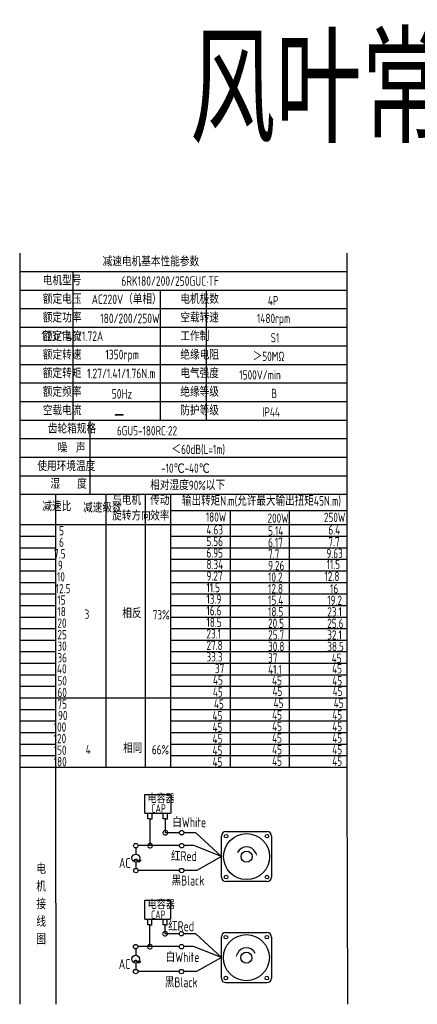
# Model space of a CAD drawing. Header units: inches. Extents: x 331 to 12887, y -474 to 4488.
# Tile 63 of 122: x 7892 to 8262, y -474 to 442. Entities that reach past the tile are written whole.
import ezdxf

# ---------------------------------------------------------------- set-up
doc = ezdxf.new("R2010")
doc.units = ezdxf.units.IN
doc.header["$LTSCALE"] = 10
doc.header["$MEASUREMENT"] = 0
for name, color, linetype in [('1轮廓实线层', 7, 'Continuous'), ('2细线层', 4, 'Continuous'), ('6文字层', 3, 'Continuous'), ('7标注层', 4, 'Continuous')]:
    doc.layers.add(name, color=color, linetype=linetype)
doc.styles.add('PC_TEXTSTYLE', font='isocp.shx', dxfattribs={"width": 0.8, "bigfont": 'HZFS.SHX'})
doc.styles.add('TH_GBDIM', font='romans.shx', dxfattribs={"width": 0.8, "bigfont": 'gbcbig.shx'})
doc.dimstyles.new('角度标注', dxfattribs={"dimtxt": 3.5, "dimasz": 3, "dimexe": 2, "dimexo": 0, "dimgap": 1, "dimtad": 1, "dimtih": 1, "dimtoh": 1, "dimdsep": 46, "dimtxsty": 'PC_TEXTSTYLE', "dimsah": 1, "dimcen": 0.09, "dimclrd": 4, "dimclrt": 3, "dimadec": 0, "dimazin": 0, "dimtfac": 0.7, "dimtmove": 0, "dimatfit": 0, "dimfxl": 1, "dimtzin": 0, "dimarcsym": 0})

# ---------------------------------------------------------------- blocks, each defined once
blk = doc.blocks.new('_DotSmall')
at = {"color": 0, "linetype": 'ByBlock', "const_width": 0.5}
blk.add_lwpolyline([(-0.0625, 0, 1), (0.0625, 0, 1)], format="xyb", close=True, dxfattribs=at)
blk = doc.blocks.new('*D566')
at = {"layer": '7标注层', "color": 0, "lineweight": -2, "transparency": 16777216}
for p, q in [((8603.84, -156.75), (8621.65, -156.75)), ((8587.45, -204.36), (8597.69, -214.6))]:
    blk.add_line(p, q, dxfattribs=at)
at = {"layer": '7标注层', "color": 4, "lineweight": -2, "transparency": 16777216}
for start, end in [(340.38496, 357.48725), (317.51275, 334.55351)]:
    blk.add_arc((8539.84, -156.75), 79.81, start, end, dxfattribs=at)
at = {"layer": '7标注层', "color": 4, "transparency": 16777216}
for points in [[(8618.99, -160.24), (8620.16, -160.26), (8619.65, -156.75)], [(8599.11, -211.06), (8598.27, -210.25), (8596.27, -213.19)]]:
    blk.add_solid(points, dxfattribs=at)
at = {"layer": 'Defpoints', "color": 0, "transparency": 16777216}
for p in [(8220.56, -156.75), (8539.84, -156.75), (8603.84, -156.75), (8608.96, -196.66), (8587.45, -204.36)]:
    blk.add_point(p, dxfattribs=at)
at = {"layer": '7标注层', "color": 3, "transparency": 16777216, "insert": (8613.57, -187.29), "char_height": 5.5, "attachment_point": 5, "style": 'TH_GBDIM'}
blk.add_mtext('45°', dxfattribs=at)

msp = doc.modelspace()

# ---------------------------------------------------------------- linework, layer by layer
at = {"layer": '1轮廓实线层'}
for p, q in [((7891.89126, 224.43372), (7891.89126, 40.79909)), ((7891.89126, 224.43372), (7891.89126, 34.36923)), ((8196.53278, 224.43373), (8196.53278, -267.18411)), ((7891.89126, 36.87033), (7891.89126, -298.0514)), ((7891.89126, 30.30291), (7891.89126, -316.3459)), ((7891.89126, -250.55275), (7891.89126, -474.43743)), ((7891.89126, -267.18411), (7891.89126, -474.43743)), ((8196.53278, -267.18411), (8196.87608, -474.43742))]:
    msp.add_line(p, q, dxfattribs=at)
at = {"layer": '1轮廓实线层', "color": 4}
for p, q in [((8032.71693, -14.85167), (8196.53278, -14.85167)), ((8087.71695, -14.85168), (8087.71695, -253.76259)), ((8142.71695, -14.85168), (8142.71695, -253.76259)), ((8032.71693, -28.06389), (8079.92357, -28.06389)), ((7925.47016, -253.76257), (8196.53281, -253.76259))]:
    msp.add_line(p, q, dxfattribs=at)
at = {"layer": '2细线层'}
for p, q in [((8196.53278, 207.15513), (7891.89126, 207.15513)), ((7941.40025, 207.15513), (7941.40025, 68.92641)), ((8196.53278, 189.87654), (7891.89126, 189.87654)), ((8022.78007, 189.87654), (8022.78007, 68.92641)), ((8065.39879, 189.87654), (8065.39879, 68.92641)), ((8196.53278, 172.59795), (7891.89126, 172.59795)), ((8196.53278, 155.31936), (7891.89126, 155.31936)), ((8196.53278, 138.04077), (7891.89126, 138.04077)), ((8196.53278, 120.76218), (7891.89126, 120.76218)), ((8196.53278, 103.48359), (7891.89126, 103.48359)), ((8196.53278, 86.205), (7891.89126, 86.205)), ((8196.53278, 68.92641), (7891.89126, 68.92641)), ((7957.10795, 68.92641), (7957.10795, -0.18795)), ((8196.53278, 51.64782), (7891.89126, 51.64782)), ((8196.53278, 34.36923), (7891.89126, 34.36923)), ((8196.53278, 34.36923), (7891.89126, 34.36923)), ((8196.53278, 17.09064), (7891.89126, 17.09064)), ((8196.53278, 17.09064), (7891.89126, 17.09064)), ((8103.62281, -0.18795), (7891.89126, -0.18795)), ((8196.53278, -0.18795), (7891.89126, -0.18795)), ((7925.47016, -286.00524), (7925.47016, -0.18795)), ((7972.39327, -253.76258), (7972.39327, -0.18795)), ((8008.88311, -253.76258), (8008.88311, -0.18795)), ((8032.71693, -253.76257), (8032.71693, -0.18795)), ((7891.89126, -28.06389), (8196.53278, -28.06389)), ((7891.89126, -38.81145), (7925.47016, -38.81145)), ((8032.71693, -38.81145), (8196.53278, -38.81145)), ((7891.89126, -49.55901), (7925.47016, -49.55901)), ((8032.71693, -49.55901), (8196.53278, -49.55901)), ((7891.89126, -60.30656), (7925.47016, -60.30656)), ((8032.71693, -60.30656), (8196.53278, -60.30656)), ((7891.89126, -71.05412), (7925.47016, -71.05412)), ((8032.71693, -71.05412), (8196.53278, -71.05412)), ((7891.89126, -81.80167), (7925.47016, -81.80167)), ((8032.71693, -81.80167), (8196.53278, -81.80167)), ((7891.89126, -92.54923), (7925.47016, -92.54923)), ((8032.71693, -92.54923), (8196.53278, -92.54923)), ((7891.89126, -103.29679), (7925.47016, -103.29679)), ((8032.71693, -103.29679), (8196.53278, -103.29679)), ((7891.89126, -114.04434), (7925.47016, -114.04434)), ((8032.71693, -114.04434), (8196.53278, -114.04434)), ((7891.89126, -124.7919), (7925.47016, -124.7919)), ((8032.71693, -124.7919), (8196.53278, -124.7919)), ((7891.89126, -135.53945), (7925.47016, -135.53945)), ((8032.71693, -135.53945), (8196.53278, -135.53945)), ((7891.89126, -146.28701), (7925.47016, -146.28701)), ((8032.71693, -146.28701), (8196.53278, -146.28701)), ((7891.89126, -157.03457), (7925.47016, -157.03457)), ((8032.71693, -157.03457), (8196.53278, -157.03457)), ((7891.89126, -167.78212), (7925.47016, -167.78212)), ((8032.71693, -167.78212), (8196.53278, -167.78212)), ((7891.89126, -178.52968), (7925.47016, -178.52968)), ((8032.71693, -178.52968), (8196.53278, -178.52968)), ((7891.89126, -189.27724), (8032.71693, -189.27724)), ((8032.71693, -189.27724), (8196.53278, -189.27724)), ((7891.89126, -200.02479), (7925.47016, -200.02479)), ((8032.71693, -200.02479), (8196.53278, -200.02479)), ((7891.89126, -210.77235), (7925.47016, -210.77235)), ((8032.71693, -210.77235), (8196.53278, -210.77235)), ((7891.89126, -221.5199), (7925.47016, -221.5199)), ((8032.71693, -221.5199), (8196.53278, -221.5199)), ((7891.89126, -232.26746), (7925.47016, -232.26746)), ((8032.71693, -232.26746), (8196.53278, -232.26746)), ((7891.89126, -243.01502), (7925.47016, -243.01502)), ((8032.71693, -243.01502), (8196.53278, -243.01502)), ((7891.89126, -253.76257), (7925.47016, -253.76257)), ((8032.71693, -253.76257), (8196.53278, -253.76257)), ((8032.71697, -253.76258), (8196.53283, -253.76258)), ((8008.47137, -296.67326), (8008.47137, -279.05307)), ((8008.47137, -279.05307), (8032.44973, -279.05307)), ((8032.44973, -279.05307), (8032.44973, -296.67326)), ((7925.96618, -474.43742), (7925.47016, -286.00524)), ((8008.47137, -296.67326), (8032.35351, -296.67326)), ((8011.2824, -301.94685), (8011.2824, -296.67326)), ((8013.27485, -301.94685), (8011.2824, -301.94685)), ((8013.21889, -301.94685), (8015.21135, -301.94685)), ((8013.27485, -326.79008), (8013.27485, -301.94685)), ((8015.15539, -301.94685), (8015.15539, -296.67326)), ((8025.48204, -301.93436), (8025.48204, -296.66076)), ((8027.47449, -301.93436), (8025.48204, -301.93436)), ((8027.41854, -301.93436), (8029.41099, -301.93436)), ((8027.47449, -314.74677), (8027.47449, -301.88285)), ((8029.35503, -301.93436), (8029.35503, -296.66076)), ((8040.58631, -314.74677), (8027.47449, -314.74677)), ((8055.98192, -314.74677), (8044.73616, -314.74677)), ((8079.78976, -337.01959), (8055.98192, -314.74677)), ((8040.59595, -326.79008), (8013.27485, -326.79008)), ((8079.78976, -337.01959), (8056.70291, -349.98856)), ((8040.58631, -349.98856), (8002.19332, -349.98856)), ((8056.70291, -349.98856), (8044.73616, -349.98856)), ((8008.33291, -395.16135), (8008.33291, -377.54116)), ((8008.33291, -377.54116), (8032.31126, -377.54116)), ((8032.31126, -377.54116), (8032.31126, -395.16135)), ((8008.33291, -395.16135), (8032.21504, -395.16135)), ((8011.14393, -400.43494), (8011.14393, -395.16135)), ((8013.13638, -400.43494), (8011.14393, -400.43494)), ((8013.08043, -420.78022), (8013.08043, -400.43494)), ((8013.08043, -400.43494), (8015.07288, -400.43494)), ((8015.01692, -400.43494), (8015.01692, -395.16135)), ((8025.34357, -400.42244), (8025.34357, -395.14885)), ((8027.33603, -400.42244), (8025.34357, -400.42244)), ((8027.28007, -400.42244), (8029.27252, -400.42244)), ((8027.28007, -408.7369), (8027.28007, -400.43307)), ((8029.21657, -400.42244), (8029.21657, -395.14885)), ((8040.39189, -408.7369), (8027.28007, -408.7369)), ((8055.78749, -408.7369), (8044.54174, -408.7369)), ((8079.59533, -431.00972), (8055.78749, -408.7369)), ((8040.40153, -420.78022), (8013.08043, -420.78022)), ((8079.59533, -431.00972), (8056.50849, -443.97869)), ((8040.39189, -443.97869), (8001.9989, -443.97869)), ((8056.50849, -443.97869), (8044.54174, -443.97869)), ((8083.73574, -454.29949), (8122.03447, -454.29949))]:
    msp.add_line(p, q, dxfattribs=at)
at = {"layer": '2细线层', "color": 4}
for p, q in [((8079.78976, -356.16895), (8079.78976, -317.87022)), ((8083.93016, -313.72982), (8122.2289, -313.72982)), ((8126.3693, -317.87022), (8126.3693, -356.16895)), ((8122.2289, -360.30936), (8083.93016, -360.30936)), ((8085.6261, -360.30936), (8083.93016, -360.30936)), ((8079.59533, -450.15909), (8079.59533, -411.86036)), ((8083.73574, -407.71995), (8122.03447, -407.71995)), ((8126.17487, -411.86036), (8126.17487, -450.15909))]:
    msp.add_line(p, q, dxfattribs=at)
at = {"layer": '2细线层'}
for points in [[(8111.38542, -333.14649, 0, 0, 0), (8111.38542, -333.14649, 1.55265, 0, 0), (8113.24423, -337.13272, 0, 0, 0)], [(8094.57922, -427.13662, 0, 0, 0), (8094.57922, -427.13662, 1.55265, 0, 0), (8092.72041, -431.12285, 0, 0, 0)]]:
    msp.add_lwpolyline(points, format="xyseb", dxfattribs=at)
for centre in [(8042.66124, -314.74677), (8000.02782, -326.79008), (8042.67088, -326.79008), (8000.06204, -349.98856), (8042.66124, -349.98856), (8042.46681, -408.7369), (7999.8334, -420.78022), (8042.47645, -420.78022), (7999.86762, -443.97869), (8042.46681, -443.97869)]:
    msp.add_circle(centre, 2.07493, dxfattribs=at)
at = {"layer": '2细线层', "color": 4}
for centre, radius in [((8103.07953, -337.01959), 21.43476), ((8084.04943, -317.98949), 1.68204), ((8122.10963, -317.98949), 1.68204), ((8103.07953, -337.01959), 5.1755), ((8084.04943, -356.04968), 1.68204), ((8122.10963, -356.04968), 1.68204), ((8102.8851, -431.00972), 21.43476), ((8083.85501, -411.97963), 1.68204), ((8121.9152, -411.97963), 1.68204), ((8102.8851, -431.00972), 5.1755), ((8083.85501, -450.03982), 1.68204), ((8121.9152, -450.03982), 1.68204)]:
    msp.add_circle(centre, radius, dxfattribs=at)
for centre, start, end in [((8083.93016, -317.87022), 90, 180), ((8122.2289, -317.87022), 0, 90), ((8083.93016, -356.16895), 180, 270), ((8122.2289, -356.16895), 270, 0), ((8083.73574, -411.86036), 90, 180), ((8122.03447, -411.86036), 0, 90), ((8083.73574, -450.15909), 180, 270), ((8122.03447, -450.15909), 270, 0)]:
    msp.add_arc(centre, 4.1404, start, end, dxfattribs=at)
at = {"layer": '2细线层'}
for centre in [(8103.07953, -337.01959), (8102.8851, -431.00972)]:
    msp.add_arc(centre, 9.16453, 25, 156.22351377, dxfattribs=at)
at = {"layer": '7标注层'}
for p, q in [((8000.05005, -328.86489), (8000.05375, -334.73898)), ((8013.27485, -326.79008), (8002.10275, -326.79008)), ((8053.85138, -326.79008), (8044.7458, -326.79008)), ((8079.78976, -337.01959), (8053.85138, -326.79008)), ((8000.05835, -342.03954), (8000.06204, -347.91363)), ((8013.08043, -420.78022), (8001.90832, -420.78022)), ((8053.65695, -420.78022), (8044.55138, -420.78022)), ((8079.59533, -431.00972), (8053.65695, -420.78022)), ((7999.85563, -422.85502), (7999.85932, -428.72911)), ((7999.86392, -436.02968), (7999.86762, -441.90377))]:
    msp.add_line(p, q, dxfattribs=at)
for centre in [(8000.05605, -338.38926), (7999.86162, -432.3794)]:
    msp.add_circle(centre, 3.65028, dxfattribs=at)

# ---------------------------------------------------------------- block references
at = {"layer": '2细线层'}
for p, xscale, yscale, zscale, rotation in [((8027.47449, -314.74677), 8.74429657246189, 8.74429657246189, 8.74429657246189, 0.05529606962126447), ((8013.27485, -326.79008), 8.74429657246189, 8.74429657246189, 8.74429657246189, 0.05529606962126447), ((8027.28007, -408.7369), 8.744296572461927, 8.744296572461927, 8.744296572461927, 0.05529606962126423), ((8013.08043, -420.78022), 8.744296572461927, 8.744296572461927, 8.744296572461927, 0.05529606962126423)]:
    msp.add_blockref('_DotSmall', p, dxfattribs=dict(at, xscale=xscale, yscale=yscale, zscale=zscale, rotation=rotation))

# ---------------------------------------------------------------- texts
at = {"layer": '6文字层', "style": 'PC_TEXTSTYLE'}
for s, insert, char_height, width, attachment_point in [('{\\C3;风叶常规接线盒}', (8050.17134, 426.89969), 100, 781.9053818, 1), ('{\\C3;减速电机基本性能参数}', (7969.1024, 220.94568), 8.6392949, 100.8014328, 1), ('{\\C3;         电机型号 }', (7877.84988, 203.29196), 8.6392949, 100.8014328, 1), ('\\pi1.4208;{\\C3;      6RK180/200/250GUC·TF}', (7960.58727, 203.01959), 8.9106116, 123.6015543, 1), ('{\\C3;         额定电压}', (7877.84988, 186.01337), 8.6392949, 100.8014328, 1), ('{\\C3;       AC220V（单相）}', (7930.47926, 186.05102), 8.9106116, 103.9670977, 1), ('{\\C3;         电机极数}', (8005.86462, 186.01337), 8.6392949, 100.8014328, 1), ('{\\C3;         4P}', (8087.28557, 184.68722), 8.6392949, 100.8014328, 1), ('{\\C3;         额定功率}', (7877.84988, 168.73478), 8.6392949, 100.8014328, 1), ('{\\C3;             180/200/250W}', (7913.87499, 168.28594), 8.9106116, 116.2842191, 1), ('{\\C3;         空载转速}', (8005.86462, 168.73478), 8.6392949, 100.8014328, 1), ('{\\C3;          1480rpm}', (8073.34956, 168.15877), 8.6392949, 100.8014328, 1), ('{\\C3;         额定电流}', (7877.84988, 151.45619), 8.6392949, 100.8014328, 1), ('{\\C3;              1.23/1.46/1.72A}', (7912.19302, 151.77638), 8.9106116, 103.9670977, 1), ('{\\C3;         工作制}', (8005.86462, 151.45619), 8.6392949, 100.8014328, 1), ('{\\C3;           S1}', (8082.07903, 150.13004), 8.6392949, 100.8014328, 1), ('{\\C3;         额定转速}', (7877.84988, 134.1776), 8.6392949, 100.8014328, 1), ('{\\C3;       1350rpm}', (7943.1472, 134.65221), 8.9106116, 103.9670977, 1), ('{\\C3;         绝缘电阻}', (8005.86462, 134.1776), 8.6392949, 100.8014328, 1), ('{\\C3;       ＞50MΩ}', (8081.10281, 132.85145), 8.6392949, 100.8014328, 1), ('{\\C3;         额定转矩}', (7877.84988, 116.89901), 8.6392949, 100.8014328, 1), ('{\\C3;       1.27/1.41/1.76N.m}', (7926.08591, 117.0636), 8.9106116, 103.9670977, 1), ('{\\C3;         电气强度}', (8005.86462, 116.89901), 8.6392949, 100.8014328, 1), ('{\\C3;  1500V/min}', (8088.52512, 115.57286), 8.6392949, 100.8014328, 1), ('{\\C3;         额定频率}', (7877.84988, 99.62042), 8.6392949, 100.8014328, 1), ('{\\C3;         绝缘等级}', (8005.86462, 99.62042), 8.6392949, 100.8014328, 1), ('{\\C3;        50Hz}', (7944.97628, 98.06871), 8.9106116, 103.9670977, 1), ('{\\C3;          B}', (8086.63475, 98.29427), 8.6392949, 100.8014328, 1), ('{\\C3;         空载电流}', (7877.84988, 82.34183), 8.6392949, 100.8014328, 1), ('{\\C3;         防护等级}', (8005.86462, 82.34183), 8.6392949, 100.8014328, 1), ('{\\C3;        \\H1.6708x;—}', (7948.0084, 82.73065), 8.6392949, 100.8014328, 1), ('{\\C3;         IP44}', (8082.07903, 81.01568), 8.6392949, 100.8014328, 1), ('{\\C3;              齿轮箱规格}', (7862.78439, 65.37198), 8.6392949, 100.8014328, 1), ('{\\C3;             6GU5-180RC·22}', (7982.39527, 63.56778), 8.6392949, 100.8014328, 1), ('{\\C3;              噪  声}', (7872.00027, 47.55674), 8.6392949, 100.8014328, 1), ('{\\C3;              ＜60dB(L=1m)}', (7977.84897, 46.23628), 8.6392949, 100.8014328, 1), ('{\\C3;       使用环境温度}', (7880.6843, 30.50606), 8.6392949, 100.8014328, 1), ('{\\C3;       -10℃-40℃}', (7995.8375, 28.78842), 8.6392949, 100.8014328, 1), ('{\\C3;           湿    度}', (7877.05098, 14.05026), 8.6392949, 100.8014328, 1), ('{\\C3;      相对湿度90%以下}', (7989.65473, 12.81974), 8.6392949, 100.8014328, 1), ('{\\C3;与电机\\P旋转方向}', (7977.93347, -1.12763), 8.639295, 100.8014328, 1), ('{\\C3;              减速比}', (7857.64491, -6.89852), 8.6392949, 100.8014328, 1), ('{\\C3;              减速级数}', (7895.62568, -8.15161), 8.6392949, 100.8014328, 1), ('{\\C3;传动\\P效率}', (8013.29434, -1.21815), 8.639295, 100.8014328, 1), ('{\\C3;输出转矩N.m(允许最大输出扭矩45N.m)}', (8042.92532, -1.5553), 8.9106116, 155.0048372, 1), ('{\\C3;                180W}', (8001.94931, -16.74379), 8.6392949, 100.8014328, 1), ('{\\C3;                200W}', (8059.33309, -17.71944), 8.6392949, 100.8014328, 1), ('{\\C3;                250W}', (8111.87341, -17.03745), 8.6392949, 100.8014328, 1), ('{\\C3;                   5}', (7853.45984, -29.42161), 8.6392949, 100.8014328, 1), ('{\\C3;                4.63}', (8002.51206, -28.61095), 8.6392949, 100.8014328, 1), ('{\\C3;                5.14}', (8059.89584, -29.58659), 8.6392949, 100.8014328, 1), ('{\\C3;                6.4}', (8115.99868, -28.71726), 8.6392949, 100.8014328, 1), ('{\\C3;                   6}', (7853.45984, -40.16917), 8.6392949, 100.8014328, 1), ('{\\C3;                5.56}', (8002.51206, -39.3585), 8.6392949, 100.8014328, 1), ('{\\C3;                6.17}', (8059.89584, -40.33414), 8.6392949, 100.8014328, 1), ('{\\C3;                7.7}', (8115.99868, -39.65213), 8.6392949, 100.8014328, 1), ('{\\C3;                  7.5}', (7852.70174, -50.91673), 8.6392949, 100.8014328, 1), ('{\\C3;                6.95}', (8002.51206, -50.10606), 8.6392949, 100.8014328, 1), ('{\\C3;                7.7}', (8059.89584, -51.0817), 8.6392949, 100.8014328, 1), ('{\\C3;                9.63}', (8114.12365, -50.58706), 8.6392949, 100.8014328, 1), ('{\\C3;                  9}', (7856.34148, -61.66428), 8.6392949, 100.8014328, 1), ('{\\C3;                8.34}', (8002.51206, -60.85361), 8.6392949, 100.8014328, 1), ('{\\C3;                9.26}', (8059.89584, -61.82926), 8.6392949, 100.8014328, 1), ('{\\C3;                11.5}', (8114.31119, -60.77259), 8.6392949, 100.8014328, 1), ('{\\C3;                   10}', (7851.53755, -72.28178), 8.6392949, 100.8014328, 1), ('{\\C3;                9.27}', (8002.51206, -71.60117), 8.6392949, 100.8014328, 1), ('{\\C3;                10.2}', (8059.89584, -72.57681), 8.6392949, 100.8014328, 1), ('{\\C3;                12.8}', (8112.43616, -71.89483), 8.6392949, 100.8014328, 1), ('{\\C3;                11.5}', (8002.51206, -82.34873), 8.6392949, 100.8014328, 1), ('{\\C3;                   12.5}', (7850.33544, -83.29331), 8.6392949, 100.8014328, 1), ('{\\C3;                12.8}', (8059.89584, -83.32437), 8.6392949, 100.8014328, 1), ('{\\C3;                16}', (8117.56197, -83.40113), 8.6392949, 100.8014328, 1), ('{\\C3;                   15}', (7851.94365, -93.90695), 8.6392949, 100.8014328, 1), ('{\\C3;                13.9}', (8002.51206, -93.09628), 8.6392949, 100.8014328, 1), ('{\\C3;                15.4}', (8059.89584, -94.07193), 8.6392949, 100.8014328, 1), ('{\\C3;                19.2}', (8114.94275, -94.16055), 8.6392949, 100.8014328, 1), ('{\\C3;                   18}', (7851.94365, -104.65451), 8.6392949, 100.8014328, 1), ('{\\C3;     3}', (7932.50504, -107.06171), 8.6392949, 100.8014328, 1), ('{\\C3;     相反}', (7967.59135, -106.44888), 8.6392949, 100.8014328, 1), ('{\\C3;  73%}', (8007.85724, -107.6537), 8.6392949, 100.8014328, 1), ('{\\C3;                16.6}', (8002.51206, -103.84384), 8.6392949, 100.8014328, 1), ('{\\C3;                18.5}', (8059.89584, -104.81948), 8.6392949, 100.8014328, 1), ('{\\C3;                23.1}', (8114.94275, -104.90811), 8.6392949, 100.8014328, 1), ('{\\C3;                   20}', (7851.94365, -115.40206), 8.6392949, 100.8014328, 1), ('{\\C3;                18.5}', (8002.51206, -114.59139), 8.6392949, 100.8014328, 1), ('{\\C3;                20.5}', (8059.89584, -115.56704), 8.6392949, 100.8014328, 1), ('{\\C3;                25.6}', (8114.94275, -115.65566), 8.6392949, 100.8014328, 1), ('{\\C3;                   25}', (7851.94365, -126.14962), 8.6392949, 100.8014328, 1), ('{\\C3;                23.1}', (8002.51206, -125.33895), 8.6392949, 100.8014328, 1), ('{\\C3;                25.7}', (8059.89584, -126.31459), 8.6392949, 100.8014328, 1), ('{\\C3;                32.1}', (8114.94275, -126.40322), 8.6392949, 100.8014328, 1), ('{\\C3;                   30}', (7851.94365, -136.89718), 8.6392949, 100.8014328, 1), ('{\\C3;                27.8}', (8002.51206, -136.08651), 8.6392949, 100.8014328, 1), ('{\\C3;                30.8}', (8059.89584, -137.06215), 8.6392949, 100.8014328, 1), ('{\\C3;                38.5}', (8114.94275, -137.15078), 8.6392949, 100.8014328, 1), ('{\\C3;                   36}', (7851.94365, -147.64473), 8.6392949, 100.8014328, 1), ('{\\C3;                33.3}', (8002.51206, -146.83406), 8.6392949, 100.8014328, 1), ('{\\C3;                37}', (8059.89584, -147.80971), 8.6392949, 100.8014328, 1), ('{\\C3;                45}', (8119.11606, -148.06797), 8.6392949, 100.8014328, 1), ('{\\C3;                   40}', (7851.54831, -157.91331), 8.6392949, 100.8014328, 1), ('{\\C3;                  37}', (8002.51206, -157.58162), 8.6392949, 100.8014328, 1), ('{\\C3;                41.1}', (8059.89584, -158.55726), 8.6392949, 100.8014328, 1), ('{\\C3;                45}', (8119.47095, -157.90128), 8.6392949, 100.8014328, 1), ('{\\C3;                   50}', (7851.94365, -169.13984), 8.6392949, 100.8014328, 1), ('{\\C3;                45}', (8008.58567, -168.49774), 8.6392949, 100.8014328, 1), ('{\\C3;                45}', (8063.52363, -168.84806), 8.6392949, 100.8014328, 1), ('{\\C3;                45}', (8119.62993, -169.04488), 8.6392949, 100.8014328, 1), ('{\\C3;                   60}', (7851.94365, -179.8874), 8.6392949, 100.8014328, 1), ('{\\C3;                45}', (8008.48739, -179.57606), 8.6392949, 100.8014328, 1), ('{\\C3;                45}', (8063.98482, -178.8782), 8.6392949, 100.8014328, 1), ('{\\C3;                45}', (8119.98482, -178.8782), 8.6392949, 100.8014328, 1), ('{\\C3;                   75}', (7851.94365, -190.63496), 8.6392949, 100.8014328, 1), ('{\\C3;                 45}', (8005.56437, -190.62794), 8.6392949, 100.8014328, 1), ('{\\C3;                 45}', (8061.0618, -189.93008), 8.6392949, 100.8014328, 1), ('{\\C3;                 45}', (8117.0618, -189.93008), 8.6392949, 100.8014328, 1), ('{\\C3;                   90}', (7852.47697, -201.38251), 8.6392949, 100.8014328, 1), ('{\\C3;                45}', (8063.61836, -200.91107), 8.6392949, 100.8014328, 1), ('{\\C3;                45}', (8119.61836, -200.91107), 8.6392949, 100.8014328, 1), ('{\\C3;                45}', (8008.12093, -201.60894), 8.6392949, 100.8014328, 1), ('{\\C3;                  100}', (7852.47697, -212.13007), 8.6392949, 100.8014328, 1), ('{\\C3;                45}', (8008.12093, -212.35649), 8.6392949, 100.8014328, 1), ('{\\C3;                45}', (8063.61836, -211.65863), 8.6392949, 100.8014328, 1), ('{\\C3;                45}', (8119.61836, -211.65863), 8.6392949, 100.8014328, 1), ('{\\C3;                  120}', (7852.47697, -222.87763), 8.6392949, 100.8014328, 1), ('{\\C3;                45}', (8008.11858, -223.10405), 8.6392949, 100.8014328, 1), ('{\\C3;                45}', (8063.61601, -222.40619), 8.6392949, 100.8014328, 1), ('{\\C3;                45}', (8119.61601, -222.40619), 8.6392949, 100.8014328, 1), ('{\\C3;                  150}', (7852.47697, -233.62518), 8.6392949, 100.8014328, 1), ('{\\C3;     4}', (7933.58365, -233.0394), 8.6392949, 100.8014328, 1), ('{\\C3;     相同}', (7968.3156, -231.88374), 8.6392949, 100.8014328, 1), ('{\\C3;   66%}', (8003.07978, -233.2242), 8.6392949, 100.8014328, 1), ('{\\C3;                45}', (8008.11858, -233.85161), 8.6392949, 100.8014328, 1), ('{\\C3;                45}', (8063.61601, -233.15374), 8.6392949, 100.8014328, 1), ('{\\C3;                45}', (8119.61601, -233.15374), 8.6392949, 100.8014328, 1), ('{\\C3;                  180}', (7852.47697, -244.37274), 8.6392949, 100.8014328, 1), ('{\\C3;                45}', (8008.11858, -244.59916), 8.6392949, 100.8014328, 1), ('{\\C3;                45}', (8063.61601, -243.9013), 8.6392949, 100.8014328, 1), ('{\\C3;                45}', (8119.61601, -243.9013), 8.6392949, 100.8014328, 1), ('\\pi1.0125;电容器', (8009.9306, -279.41762), 7.7649431, 41.7504704, 1), ('\\pi5.2738;CAP', (8009.06089, -288.32647), 7.7649431, 23.8821336, 1), ('白White', (8033.99167, -300.44816), 9.224752, 31.785752, 1), ('\\pi0.18968;~', (7996.75913, -331.76274), 18.6544994, 6.3488083, 1), ('\\pi3.501;AC', (7980.81935, -338.3222), 9.2247524, 16.5956909, 1), ('\\pi0.16814;红Red', (8032.57438, -331.98125), 9.2247524, 23.5926245, 1), ('{\\C3;     电\\P     机\\P     接\\P     线\\P     图}', (7900.6611, -343.38233), 9.8173806, 193.4046075, 2), ('黑Black', (8033.33192, -354.6682), 9.224752, 33.065119, 1), ('\\pi1.0125;电容器', (8010.02295, -377.9473), 7.7649431, 35.9317392, 1), ('\\pi5.2738;CAP', (8008.7943, -387.15812), 7.7649431, 23.8821336, 1), ('\\pi0.16814;红Red', (8029.9616, -397.15411), 9.2247524, 23.5926245, 1), ('白White', (8027.82654, -425.95851), 9.224752, 35.7276871, 1), ('\\pi0.18968;~', (7996.56471, -425.75287), 18.6544994, 6.3488083, 1), ('\\pi3.501;AC', (7980.62493, -432.31234), 9.2247524, 16.5956909, 1), ('黑Black', (8027.03301, -449.36344), 9.224752, 34.6490095, 1)]:
    msp.add_mtext(s, dxfattribs=dict(at, insert=insert, char_height=char_height, width=width, attachment_point=attachment_point))

# ---------------------------------------------------------------- dimensions: what is measured, and where the dimension line sits
at = {"layer": '7标注层'}
dim = msp.add_angular_dim_2l(base=(8608.9563, -196.65608), line1=((8603.83581, -156.74934), (8220.55966, -156.74934)), line2=((8539.8358, -156.74934), (8587.45108, -204.36462)), dimstyle='角度标注', override={"dimtxt": 5.5, "dimasz": 3.5, "dimdec": 0, "dimtxsty": 'TH_GBDIM', "dimazin": 2}, dxfattribs=at)
dim.commit()
dim.dimension.update_dxf_attribs({"geometry": '*D566', "text_midpoint": (8613.57384, -187.29264)})

doc.saveas('drawing.dxf')
